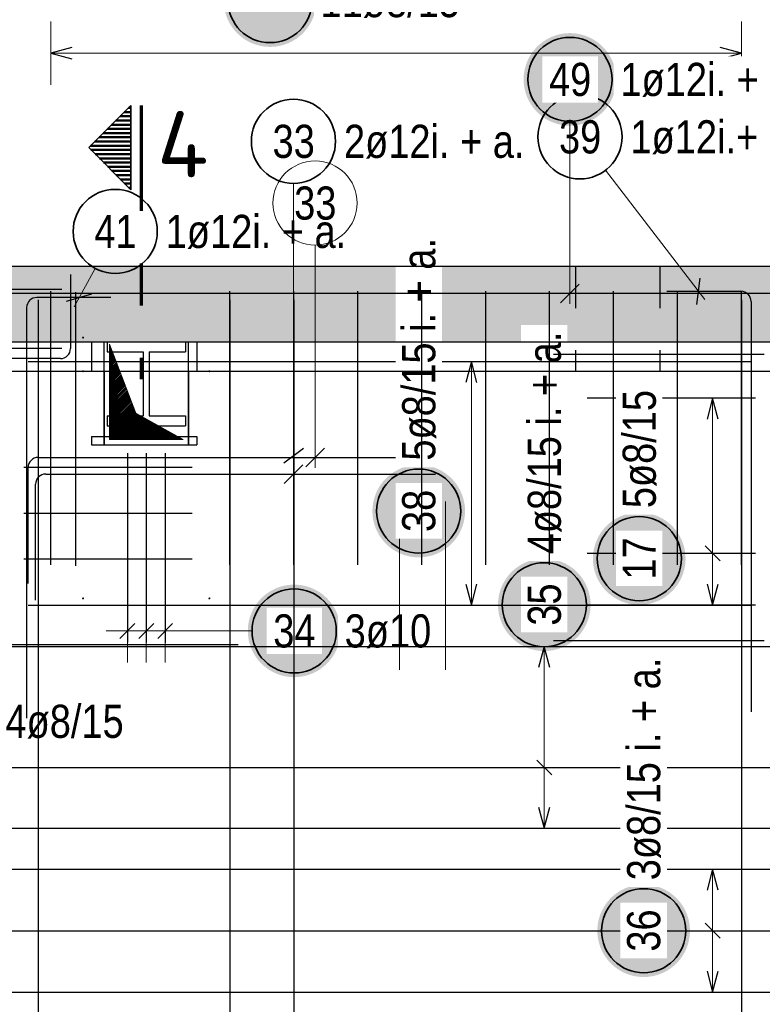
# Model space of a CAD drawing. Header units: millimetres. Extents: x -4.8 to 43.1, y -12 to 21.7.
# Tile 24 of 42: x 16.2 to 18, y 6.5 to 8.9. Entities that reach past the tile are written whole.
import ezdxf
from ezdxf.enums import TextEntityAlignment as Align

# ---------------------------------------------------------------- set-up
doc = ezdxf.new("R2010")
doc.units = ezdxf.units.MM
doc.linetypes.add('DASHDOTX2', pattern=[2, 1, -0.5, 0, -0.5])
doc.linetypes.add('HIDDEN', pattern=[0.375, 0.25, -0.125])
doc.layers.add('nplo Bewehrung', color=7, linetype='Continuous', lineweight=20)
doc.styles.add('Arial Narrow', font='ARIALN.TTF')
doc.styles.add('isocp', font='isocp', dxfattribs={"width": 1.1})

msp = doc.modelspace()

# ---------------------------------------------------------------- hatches: boundary and pattern name
at = {"lineweight": 25, "true_color": 0xffffff}
for points in [[(16.927274, 8.925), (16.927207, 8.928839), (16.927006, 8.932673), (16.926671, 8.936498), (16.926203, 8.940309), (16.925603, 8.944101), (16.92487, 8.94787), (16.924006, 8.951611), (16.923013, 8.95532), (16.92189, 8.958992), (16.92064, 8.962622), (16.919264, 8.966207), (16.917764, 8.969741), (16.916141, 8.973221), (16.914398, 8.976642), (16.912537, 8.98), (16.910559, 8.983291), (16.908468, 8.986511), (16.906266, 8.989656), (16.903955, 8.992723), (16.901539, 8.995707), (16.89902, 8.998604), (16.896401, 9.001412), (16.893686, 9.004127), (16.890878, 9.006746), (16.88798, 9.009265), (16.884997, 9.011681), (16.88193, 9.013992), (16.878785, 9.016194), (16.875565, 9.018285), (16.872274, 9.020263), (16.868916, 9.022124), (16.865495, 9.023867), (16.862015, 9.02549), (16.85848, 9.02699), (16.854896, 9.028366), (16.851266, 9.029616), (16.847594, 9.030739), (16.843885, 9.031733), (16.840144, 9.032596), (16.836375, 9.033329), (16.832583, 9.033929), (16.828772, 9.034397), (16.824947, 9.034732), (16.821113, 9.034933), (16.817274, 9.035), (16.813435, 9.034933), (16.809601, 9.034732), (16.805776, 9.034397), (16.801965, 9.033929), (16.798172, 9.033329), (16.794403, 9.032596), (16.790662, 9.031733), (16.786954, 9.030739), (16.783282, 9.029616), (16.779652, 9.028366), (16.776067, 9.02699), (16.772533, 9.02549), (16.769053, 9.023867), (16.765632, 9.022124), (16.762274, 9.020263), (16.758983, 9.018285), (16.755763, 9.016194), (16.752617, 9.013992), (16.749551, 9.011681), (16.746567, 9.009265), (16.743669, 9.006746), (16.740861, 9.004127), (16.738146, 9.001412), (16.735528, 8.998604), (16.733009, 8.995707), (16.730593, 8.992723), (16.728282, 8.989656), (16.72608, 8.986511), (16.723988, 8.983291), (16.722011, 8.98), (16.72015, 8.976642), (16.718406, 8.973221), (16.716784, 8.969741), (16.715284, 8.966207), (16.713908, 8.962622), (16.712658, 8.958992), (16.711535, 8.95532), (16.710541, 8.951611), (16.709678, 8.94787), (16.708945, 8.944101), (16.708344, 8.940309), (16.707876, 8.936498), (16.707542, 8.932673), (16.707341, 8.928839), (16.707274, 8.925), (16.707341, 8.921161), (16.707542, 8.917327), (16.707876, 8.913502), (16.708344, 8.909691), (16.708945, 8.905899), (16.709678, 8.90213), (16.710541, 8.898389), (16.711535, 8.89468), (16.712658, 8.891008), (16.713908, 8.887378), (16.715284, 8.883793), (16.716784, 8.880259), (16.718406, 8.876779), (16.72015, 8.873358), (16.722011, 8.87), (16.723988, 8.866709), (16.72608, 8.863489), (16.728282, 8.860344), (16.730593, 8.857277), (16.733009, 8.854293), (16.735528, 8.851396), (16.738146, 8.848588), (16.740861, 8.845873), (16.743669, 8.843254), (16.746567, 8.840735), (16.749551, 8.838319), (16.752617, 8.836008), (16.755763, 8.833806), (16.758983, 8.831715), (16.762274, 8.829737), (16.765632, 8.827876), (16.769053, 8.826133), (16.772533, 8.82451), (16.776067, 8.82301), (16.779652, 8.821634), (16.783282, 8.820384), (16.786954, 8.819261), (16.790662, 8.818267), (16.794403, 8.817404), (16.798172, 8.816671), (16.801965, 8.816071), (16.805776, 8.815603), (16.809601, 8.815268), (16.813435, 8.815067), (16.817274, 8.815), (16.821113, 8.815067), (16.824947, 8.815268), (16.828772, 8.815603), (16.832583, 8.816071), (16.836375, 8.816671), (16.840144, 8.817404), (16.843885, 8.818267), (16.847594, 8.819261), (16.851266, 8.820384), (16.854896, 8.821634), (16.85848, 8.82301), (16.862015, 8.82451), (16.865495, 8.826133), (16.868916, 8.827876), (16.872274, 8.829737), (16.875565, 8.831715), (16.878785, 8.833806), (16.88193, 8.836008), (16.884997, 8.838319), (16.88798, 8.840735), (16.890878, 8.843254), (16.893686, 8.845873), (16.896401, 8.848588), (16.89902, 8.851396), (16.901539, 8.854293), (16.903955, 8.857277), (16.906266, 8.860344), (16.908468, 8.863489), (16.910559, 8.866709), (16.912537, 8.87), (16.914398, 8.873358), (16.916141, 8.876779), (16.917764, 8.880259), (16.919264, 8.883793), (16.92064, 8.887378), (16.92189, 8.891008), (16.923013, 8.89468), (16.924006, 8.898389), (16.92487, 8.90213), (16.925603, 8.905899), (16.926203, 8.909691), (16.926671, 8.913502), (16.927006, 8.917327)], [(17.639617, 8.737659), (17.63955, 8.741498), (17.639349, 8.745332), (17.639014, 8.749157), (17.638546, 8.752968), (17.637945, 8.75676), (17.637213, 8.760529), (17.636349, 8.76427), (17.635355, 8.767979), (17.634233, 8.771651), (17.632983, 8.775281), (17.631607, 8.778866), (17.630107, 8.7824), (17.628484, 8.78588), (17.626741, 8.789301), (17.624879, 8.792659), (17.622902, 8.79595), (17.620811, 8.79917), (17.618608, 8.802315), (17.616298, 8.805382), (17.613882, 8.808366), (17.611363, 8.811263), (17.608744, 8.814071), (17.606029, 8.816786), (17.603221, 8.819405), (17.600323, 8.821924), (17.597339, 8.82434), (17.594273, 8.826651), (17.591128, 8.828853), (17.587908, 8.830944), (17.584617, 8.832922), (17.581258, 8.834783), (17.577837, 8.836526), (17.574358, 8.838149), (17.570823, 8.839649), (17.567239, 8.841025), (17.563608, 8.842275), (17.559937, 8.843398), (17.556228, 8.844391), (17.552487, 8.845255), (17.548718, 8.845988), (17.544926, 8.846588), (17.541115, 8.847056), (17.53729, 8.847391), (17.533456, 8.847592), (17.529617, 8.847659), (17.525778, 8.847592), (17.521943, 8.847391), (17.518118, 8.847056), (17.514308, 8.846588), (17.510515, 8.845988), (17.506746, 8.845255), (17.503005, 8.844391), (17.499297, 8.843398), (17.495625, 8.842275), (17.491994, 8.841025), (17.48841, 8.839649), (17.484876, 8.838149), (17.481396, 8.836526), (17.477975, 8.834783), (17.474617, 8.832922), (17.471326, 8.830944), (17.468105, 8.828853), (17.46496, 8.826651), (17.461894, 8.82434), (17.45891, 8.821924), (17.456012, 8.819405), (17.453204, 8.816786), (17.450489, 8.814071), (17.447871, 8.811263), (17.445352, 8.808366), (17.442935, 8.805382), (17.440625, 8.802315), (17.438422, 8.79917), (17.436331, 8.79595), (17.434354, 8.792659), (17.432492, 8.789301), (17.430749, 8.78588), (17.429127, 8.7824), (17.427626, 8.778866), (17.42625, 8.775281), (17.425, 8.771651), (17.423878, 8.767979), (17.422884, 8.76427), (17.42202, 8.760529), (17.421288, 8.75676), (17.420687, 8.752968), (17.420219, 8.749157), (17.419885, 8.745332), (17.419684, 8.741498), (17.419617, 8.737659), (17.419684, 8.73382), (17.419885, 8.729986), (17.420219, 8.726161), (17.420687, 8.72235), (17.421288, 8.718558), (17.42202, 8.714789), (17.422884, 8.711048), (17.423878, 8.707339), (17.425, 8.703667), (17.42625, 8.700037), (17.427626, 8.696452), (17.429127, 8.692918), (17.430749, 8.689438), (17.432492, 8.686017), (17.434354, 8.682659), (17.436331, 8.679368), (17.438422, 8.676148), (17.440625, 8.673003), (17.442935, 8.669936), (17.445352, 8.666952), (17.447871, 8.664055), (17.450489, 8.661247), (17.453204, 8.658532), (17.456012, 8.655913), (17.45891, 8.653394), (17.461894, 8.650978), (17.46496, 8.648667), (17.468105, 8.646465), (17.471326, 8.644374), (17.474617, 8.642396), (17.477975, 8.640535), (17.481396, 8.638792), (17.484876, 8.637169), (17.48841, 8.635669), (17.491994, 8.634293), (17.495625, 8.633043), (17.499297, 8.63192), (17.503005, 8.630926), (17.506746, 8.630063), (17.510515, 8.62933), (17.514308, 8.628729), (17.518118, 8.628262), (17.521943, 8.627927), (17.525778, 8.627726), (17.529617, 8.627659), (17.533456, 8.627726), (17.53729, 8.627927), (17.541115, 8.628262), (17.544926, 8.628729), (17.548718, 8.62933), (17.552487, 8.630063), (17.556228, 8.630926), (17.559937, 8.63192), (17.563608, 8.633043), (17.567239, 8.634293), (17.570823, 8.635669), (17.574358, 8.637169), (17.577837, 8.638792), (17.581258, 8.640535), (17.584617, 8.642396), (17.587908, 8.644374), (17.591128, 8.646465), (17.594273, 8.648667), (17.597339, 8.650978), (17.600323, 8.653394), (17.603221, 8.655913), (17.606029, 8.658532), (17.608744, 8.661247), (17.611363, 8.664055), (17.613882, 8.666952), (17.616298, 8.669936), (17.618608, 8.673003), (17.620811, 8.676148), (17.622902, 8.679368), (17.624879, 8.682659), (17.626741, 8.686017), (17.628484, 8.689438), (17.630107, 8.692918), (17.631607, 8.696452), (17.632983, 8.700037), (17.634233, 8.703667), (17.635355, 8.707339), (17.636349, 8.711048), (17.637213, 8.714789), (17.637945, 8.718558), (17.638546, 8.72235), (17.639014, 8.726161), (17.639349, 8.729986)], [(17.280474, 7.711385), (17.280407, 7.715224), (17.280206, 7.719058), (17.279871, 7.722883), (17.279403, 7.726694), (17.278803, 7.730486), (17.27807, 7.734255), (17.277206, 7.737997), (17.276212, 7.741705), (17.27509, 7.745377), (17.27384, 7.749007), (17.272464, 7.752592), (17.270964, 7.756126), (17.269341, 7.759606), (17.267598, 7.763027), (17.265736, 7.766385), (17.263759, 7.769676), (17.261668, 7.772896), (17.259466, 7.776042), (17.257155, 7.779108), (17.254739, 7.782092), (17.25222, 7.78499), (17.249601, 7.787798), (17.246886, 7.790513), (17.244078, 7.793131), (17.24118, 7.79565), (17.238196, 7.798066), (17.23513, 7.800377), (17.231985, 7.802579), (17.228765, 7.80467), (17.225474, 7.806648), (17.222116, 7.808509), (17.218695, 7.810253), (17.215215, 7.811875), (17.21168, 7.813375), (17.208096, 7.814751), (17.204466, 7.816001), (17.200794, 7.817124), (17.197085, 7.818118), (17.193344, 7.818981), (17.189575, 7.819714), (17.185783, 7.820315), (17.181972, 7.820783), (17.178147, 7.821117), (17.174313, 7.821318), (17.170474, 7.821385), (17.166635, 7.821318), (17.1628, 7.821117), (17.158976, 7.820783), (17.155165, 7.820315), (17.151372, 7.819714), (17.147603, 7.818981), (17.143862, 7.818118), (17.140154, 7.817124), (17.136482, 7.816001), (17.132851, 7.814751), (17.129267, 7.813375), (17.125733, 7.811875), (17.122253, 7.810253), (17.118832, 7.808509), (17.115474, 7.806648), (17.112183, 7.80467), (17.108962, 7.802579), (17.105817, 7.800377), (17.102751, 7.798066), (17.099767, 7.79565), (17.096869, 7.793131), (17.094061, 7.790513), (17.091346, 7.787798), (17.088728, 7.78499), (17.086209, 7.782092), (17.083793, 7.779108), (17.081482, 7.776042), (17.07928, 7.772896), (17.077188, 7.769676), (17.075211, 7.766385), (17.073349, 7.763027), (17.071606, 7.759606), (17.069984, 7.756126), (17.068483, 7.752592), (17.067108, 7.749007), (17.065857, 7.745377), (17.064735, 7.741705), (17.063741, 7.737997), (17.062877, 7.734255), (17.062145, 7.730486), (17.061544, 7.726694), (17.061076, 7.722883), (17.060742, 7.719058), (17.060541, 7.715224), (17.060474, 7.711385), (17.060541, 7.707546), (17.060742, 7.703712), (17.061076, 7.699887), (17.061544, 7.696076), (17.062145, 7.692284), (17.062877, 7.688515), (17.063741, 7.684774), (17.064735, 7.681065), (17.065857, 7.677393), (17.067108, 7.673763), (17.068483, 7.670178), (17.069984, 7.666644), (17.071606, 7.663164), (17.073349, 7.659743), (17.075211, 7.656385), (17.077188, 7.653094), (17.07928, 7.649874), (17.081482, 7.646729), (17.083793, 7.643662), (17.086209, 7.640679), (17.088728, 7.637781), (17.091346, 7.634973), (17.094061, 7.632258), (17.096869, 7.629639), (17.099767, 7.62712), (17.102751, 7.624704), (17.105817, 7.622393), (17.108962, 7.620191), (17.112183, 7.6181), (17.115474, 7.616122), (17.118832, 7.614261), (17.122253, 7.612518), (17.125733, 7.610895), (17.129267, 7.609395), (17.132851, 7.608019), (17.136482, 7.606769), (17.140154, 7.605646), (17.143862, 7.604653), (17.147603, 7.603789), (17.151372, 7.603056), (17.155165, 7.602456), (17.158976, 7.601988), (17.1628, 7.601653), (17.166635, 7.601452), (17.170474, 7.601385), (17.174313, 7.601452), (17.178147, 7.601653), (17.181972, 7.601988), (17.185783, 7.602456), (17.189575, 7.603056), (17.193344, 7.603789), (17.197085, 7.604653), (17.200794, 7.605646), (17.204466, 7.606769), (17.208096, 7.608019), (17.21168, 7.609395), (17.215215, 7.610895), (17.218695, 7.612518), (17.222116, 7.614261), (17.225474, 7.616122), (17.228765, 7.6181), (17.231985, 7.620191), (17.23513, 7.622393), (17.238196, 7.624704), (17.24118, 7.62712), (17.244078, 7.629639), (17.246886, 7.632258), (17.249601, 7.634973), (17.25222, 7.637781), (17.254739, 7.640679), (17.257155, 7.643662), (17.259466, 7.646729), (17.261668, 7.649874), (17.263759, 7.653094), (17.265736, 7.656385), (17.267598, 7.659743), (17.269341, 7.663164), (17.270964, 7.666644), (17.272464, 7.670178), (17.27384, 7.673763), (17.27509, 7.677393), (17.276212, 7.681065), (17.277206, 7.684774), (17.27807, 7.688515), (17.278803, 7.692284), (17.279403, 7.696076), (17.279871, 7.699887), (17.280206, 7.703712)], [(17.804303, 7.598412), (17.804236, 7.602251), (17.804035, 7.606085), (17.8037, 7.60991), (17.803232, 7.613721), (17.802631, 7.617513), (17.801899, 7.621282), (17.801035, 7.625023), (17.800041, 7.628732), (17.798919, 7.632404), (17.797669, 7.636034), (17.796293, 7.639619), (17.794793, 7.643153), (17.79317, 7.646633), (17.791427, 7.650054), (17.789565, 7.653412), (17.787588, 7.656703), (17.785497, 7.659923), (17.783294, 7.663068), (17.780984, 7.666135), (17.778567, 7.669119), (17.776049, 7.672016), (17.77343, 7.674824), (17.770715, 7.677539), (17.767907, 7.680158), (17.765009, 7.682677), (17.762025, 7.685093), (17.758959, 7.687404), (17.755814, 7.689606), (17.752594, 7.691697), (17.749303, 7.693675), (17.745944, 7.695536), (17.742523, 7.697279), (17.739044, 7.698902), (17.735509, 7.700402), (17.731925, 7.701778), (17.728294, 7.703028), (17.724623, 7.704151), (17.720914, 7.705145), (17.717173, 7.706008), (17.713404, 7.706741), (17.709612, 7.707342), (17.705801, 7.707809), (17.701976, 7.708144), (17.698142, 7.708345), (17.694303, 7.708412), (17.690464, 7.708345), (17.686629, 7.708144), (17.682804, 7.707809), (17.678994, 7.707342), (17.675201, 7.706741), (17.671432, 7.706008), (17.667691, 7.705145), (17.663982, 7.704151), (17.660311, 7.703028), (17.65668, 7.701778), (17.653096, 7.700402), (17.649562, 7.698902), (17.646082, 7.697279), (17.642661, 7.695536), (17.639303, 7.693675), (17.636011, 7.691697), (17.632791, 7.689606), (17.629646, 7.687404), (17.62658, 7.685093), (17.623596, 7.682677), (17.620698, 7.680158), (17.61789, 7.677539), (17.615175, 7.674824), (17.612557, 7.672016), (17.610038, 7.669119), (17.607621, 7.666135), (17.605311, 7.663068), (17.603108, 7.659923), (17.601017, 7.656703), (17.59904, 7.653412), (17.597178, 7.650054), (17.595435, 7.646633), (17.593813, 7.643153), (17.592312, 7.639619), (17.590936, 7.636034), (17.589686, 7.632404), (17.588564, 7.628732), (17.58757, 7.625023), (17.586706, 7.621282), (17.585974, 7.617513), (17.585373, 7.613721), (17.584905, 7.60991), (17.584571, 7.606085), (17.58437, 7.602251), (17.584303, 7.598412), (17.58437, 7.594573), (17.584571, 7.590739), (17.584905, 7.586914), (17.585373, 7.583103), (17.585974, 7.579311), (17.586706, 7.575542), (17.58757, 7.571801), (17.588564, 7.568092), (17.589686, 7.56442), (17.590936, 7.56079), (17.592312, 7.557205), (17.593813, 7.553671), (17.595435, 7.550191), (17.597178, 7.54677), (17.59904, 7.543412), (17.601017, 7.540121), (17.603108, 7.536901), (17.605311, 7.533756), (17.607621, 7.530689), (17.610038, 7.527705), (17.612557, 7.524808), (17.615175, 7.522), (17.61789, 7.519285), (17.620698, 7.516666), (17.623596, 7.514147), (17.62658, 7.511731), (17.629646, 7.50942), (17.632791, 7.507218), (17.636011, 7.505127), (17.639303, 7.503149), (17.642661, 7.501288), (17.646082, 7.499545), (17.649562, 7.497922), (17.653096, 7.496422), (17.65668, 7.495046), (17.660311, 7.493796), (17.663982, 7.492673), (17.667691, 7.49168), (17.671432, 7.490816), (17.675201, 7.490083), (17.678994, 7.489483), (17.682804, 7.489015), (17.686629, 7.48868), (17.690464, 7.488479), (17.694303, 7.488412), (17.698142, 7.488479), (17.701976, 7.48868), (17.705801, 7.489015), (17.709612, 7.489483), (17.713404, 7.490083), (17.717173, 7.490816), (17.720914, 7.49168), (17.724623, 7.492673), (17.728294, 7.493796), (17.731925, 7.495046), (17.735509, 7.496422), (17.739044, 7.497922), (17.742523, 7.499545), (17.745944, 7.501288), (17.749303, 7.503149), (17.752594, 7.505127), (17.755814, 7.507218), (17.758959, 7.50942), (17.762025, 7.511731), (17.765009, 7.514147), (17.767907, 7.516666), (17.770715, 7.519285), (17.77343, 7.522), (17.776049, 7.524808), (17.778567, 7.527705), (17.780984, 7.530689), (17.783294, 7.533756), (17.785497, 7.536901), (17.787588, 7.540121), (17.789565, 7.543412), (17.791427, 7.54677), (17.79317, 7.550191), (17.794793, 7.553671), (17.796293, 7.557205), (17.797669, 7.56079), (17.798919, 7.56442), (17.800041, 7.568092), (17.801035, 7.571801), (17.801899, 7.575542), (17.802631, 7.579311), (17.803232, 7.583103), (17.8037, 7.586914), (17.804035, 7.590739)], [(17.578704, 7.488712), (17.578637, 7.492551), (17.578436, 7.496386), (17.578102, 7.50021), (17.577634, 7.504021), (17.577033, 7.507814), (17.5763, 7.511583), (17.575437, 7.515324), (17.574443, 7.519032), (17.57332, 7.522704), (17.57207, 7.526335), (17.570694, 7.529919), (17.569194, 7.533453), (17.567572, 7.536933), (17.565828, 7.540354), (17.563967, 7.543712), (17.561989, 7.547003), (17.559898, 7.550224), (17.557696, 7.553369), (17.555385, 7.556435), (17.552969, 7.559419), (17.55045, 7.562317), (17.547832, 7.565125), (17.545117, 7.56784), (17.542309, 7.570458), (17.539411, 7.572977), (17.536427, 7.575394), (17.533361, 7.577704), (17.530215, 7.579906), (17.526995, 7.581998), (17.523704, 7.583975), (17.520346, 7.585837), (17.516925, 7.58758), (17.513445, 7.589202), (17.509911, 7.590703), (17.506326, 7.592079), (17.502696, 7.593329), (17.499024, 7.594451), (17.495316, 7.595445), (17.491574, 7.596309), (17.487805, 7.597041), (17.484013, 7.597642), (17.480202, 7.59811), (17.476377, 7.598444), (17.472543, 7.598645), (17.468704, 7.598712), (17.464865, 7.598645), (17.461031, 7.598444), (17.457206, 7.59811), (17.453395, 7.597642), (17.449603, 7.597041), (17.445834, 7.596309), (17.442093, 7.595445), (17.438384, 7.594451), (17.434712, 7.593329), (17.431082, 7.592079), (17.427497, 7.590703), (17.423963, 7.589202), (17.420483, 7.58758), (17.417062, 7.585837), (17.413704, 7.583975), (17.410413, 7.581998), (17.407193, 7.579906), (17.404048, 7.577704), (17.400981, 7.575394), (17.397998, 7.572977), (17.3951, 7.570458), (17.392292, 7.56784), (17.389577, 7.565125), (17.386958, 7.562317), (17.384439, 7.559419), (17.382023, 7.556435), (17.379712, 7.553369), (17.37751, 7.550224), (17.375419, 7.547003), (17.373441, 7.543712), (17.37158, 7.540354), (17.369837, 7.536933), (17.368214, 7.533453), (17.366714, 7.529919), (17.365338, 7.526335), (17.364088, 7.522704), (17.362965, 7.519032), (17.361972, 7.515324), (17.361108, 7.511583), (17.360375, 7.507814), (17.359775, 7.504021), (17.359307, 7.50021), (17.358972, 7.496386), (17.358771, 7.492551), (17.358704, 7.488712), (17.358771, 7.484873), (17.358972, 7.481039), (17.359307, 7.477214), (17.359775, 7.473403), (17.360375, 7.469611), (17.361108, 7.465842), (17.361972, 7.462101), (17.362965, 7.458392), (17.364088, 7.45472), (17.365338, 7.45109), (17.366714, 7.447506), (17.368214, 7.443971), (17.369837, 7.440492), (17.37158, 7.43707), (17.373441, 7.433712), (17.375419, 7.430421), (17.37751, 7.427201), (17.379712, 7.424056), (17.382023, 7.42099), (17.384439, 7.418006), (17.386958, 7.415108), (17.389577, 7.4123), (17.392292, 7.409585), (17.3951, 7.406966), (17.397998, 7.404447), (17.400981, 7.402031), (17.404048, 7.39972), (17.407193, 7.397518), (17.410413, 7.395427), (17.413704, 7.39345), (17.417062, 7.391588), (17.420483, 7.389845), (17.423963, 7.388222), (17.427497, 7.386722), (17.431082, 7.385346), (17.434712, 7.384096), (17.438384, 7.382974), (17.442093, 7.38198), (17.445834, 7.381116), (17.449603, 7.380383), (17.453395, 7.379783), (17.457206, 7.379315), (17.461031, 7.37898), (17.464865, 7.378779), (17.468704, 7.378712), (17.472543, 7.378779), (17.476377, 7.37898), (17.480202, 7.379315), (17.484013, 7.379783), (17.487805, 7.380383), (17.491574, 7.381116), (17.495316, 7.38198), (17.499024, 7.382974), (17.502696, 7.384096), (17.506326, 7.385346), (17.509911, 7.386722), (17.513445, 7.388222), (17.516925, 7.389845), (17.520346, 7.391588), (17.523704, 7.39345), (17.526995, 7.395427), (17.530215, 7.397518), (17.533361, 7.39972), (17.536427, 7.402031), (17.539411, 7.404447), (17.542309, 7.406966), (17.545117, 7.409585), (17.547832, 7.4123), (17.55045, 7.415108), (17.552969, 7.418006), (17.555385, 7.42099), (17.557696, 7.424056), (17.559898, 7.427201), (17.561989, 7.430421), (17.563967, 7.433712), (17.565828, 7.43707), (17.567572, 7.440492), (17.569194, 7.443971), (17.570694, 7.447506), (17.57207, 7.45109), (17.57332, 7.45472), (17.574443, 7.458392), (17.575437, 7.462101), (17.5763, 7.465842), (17.577033, 7.469611), (17.577634, 7.473403), (17.578102, 7.477214), (17.578436, 7.481039)], [(16.984511, 7.426581), (16.984444, 7.43042), (16.984243, 7.434254), (16.983909, 7.438079), (16.983441, 7.44189), (16.98284, 7.445682), (16.982107, 7.449451), (16.981244, 7.453192), (16.98025, 7.456901), (16.979127, 7.460572), (16.977877, 7.464203), (16.976501, 7.467787), (16.975001, 7.471322), (16.973379, 7.474801), (16.971635, 7.478222), (16.969774, 7.481581), (16.967796, 7.484872), (16.965705, 7.488092), (16.963503, 7.491237), (16.961192, 7.494303), (16.958776, 7.497287), (16.956257, 7.500185), (16.953639, 7.502993), (16.950924, 7.505708), (16.948116, 7.508327), (16.945218, 7.510846), (16.942234, 7.513262), (16.939168, 7.515572), (16.936022, 7.517775), (16.932802, 7.519866), (16.929511, 7.521843), (16.926153, 7.523705), (16.922732, 7.525448), (16.919252, 7.527071), (16.915718, 7.528571), (16.912133, 7.529947), (16.908503, 7.531197), (16.904831, 7.532319), (16.901123, 7.533313), (16.897381, 7.534177), (16.893612, 7.534909), (16.88982, 7.53551), (16.886009, 7.535978), (16.882184, 7.536313), (16.87835, 7.536514), (16.874511, 7.536581), (16.870672, 7.536514), (16.866838, 7.536313), (16.863013, 7.535978), (16.859202, 7.53551), (16.85541, 7.534909), (16.851641, 7.534177), (16.8479, 7.533313), (16.844191, 7.532319), (16.840519, 7.531197), (16.836889, 7.529947), (16.833304, 7.528571), (16.82977, 7.527071), (16.82629, 7.525448), (16.822869, 7.523705), (16.819511, 7.521843), (16.81622, 7.519866), (16.813, 7.517775), (16.809855, 7.515572), (16.806788, 7.513262), (16.803805, 7.510846), (16.800907, 7.508327), (16.798099, 7.505708), (16.795384, 7.502993), (16.792765, 7.500185), (16.790246, 7.497287), (16.78783, 7.494303), (16.785519, 7.491237), (16.783317, 7.488092), (16.781226, 7.484872), (16.779248, 7.481581), (16.777387, 7.478222), (16.775644, 7.474801), (16.774021, 7.471322), (16.772521, 7.467787), (16.771145, 7.464203), (16.769895, 7.460572), (16.768772, 7.456901), (16.767779, 7.453192), (16.766915, 7.449451), (16.766182, 7.445682), (16.765582, 7.44189), (16.765114, 7.438079), (16.764779, 7.434254), (16.764578, 7.43042), (16.764511, 7.426581), (16.764578, 7.422742), (16.764779, 7.418907), (16.765114, 7.415082), (16.765582, 7.411272), (16.766182, 7.407479), (16.766915, 7.40371), (16.767779, 7.399969), (16.768772, 7.396261), (16.769895, 7.392589), (16.771145, 7.388958), (16.772521, 7.385374), (16.774021, 7.38184), (16.775644, 7.37836), (16.777387, 7.374939), (16.779248, 7.371581), (16.781226, 7.36829), (16.783317, 7.365069), (16.785519, 7.361924), (16.78783, 7.358858), (16.790246, 7.355874), (16.792765, 7.352976), (16.795384, 7.350168), (16.798099, 7.347453), (16.800907, 7.344835), (16.803805, 7.342316), (16.806788, 7.339899), (16.809855, 7.337589), (16.813, 7.335386), (16.81622, 7.333295), (16.819511, 7.331318), (16.822869, 7.329456), (16.82629, 7.327713), (16.82977, 7.326091), (16.833304, 7.32459), (16.836889, 7.323214), (16.840519, 7.321964), (16.844191, 7.320842), (16.8479, 7.319848), (16.851641, 7.318984), (16.85541, 7.318252), (16.859202, 7.317651), (16.863013, 7.317183), (16.866838, 7.316849), (16.870672, 7.316648), (16.874511, 7.316581), (16.87835, 7.316648), (16.882184, 7.316849), (16.886009, 7.317183), (16.88982, 7.317651), (16.893612, 7.318252), (16.897381, 7.318984), (16.901123, 7.319848), (16.904831, 7.320842), (16.908503, 7.321964), (16.912133, 7.323214), (16.915718, 7.32459), (16.919252, 7.326091), (16.922732, 7.327713), (16.926153, 7.329456), (16.929511, 7.331318), (16.932802, 7.333295), (16.936022, 7.335386), (16.939168, 7.337589), (16.942234, 7.339899), (16.945218, 7.342316), (16.948116, 7.344835), (16.950924, 7.347453), (16.953639, 7.350168), (16.956257, 7.352976), (16.958776, 7.355874), (16.961192, 7.358858), (16.963503, 7.361924), (16.965705, 7.365069), (16.967796, 7.36829), (16.969774, 7.371581), (16.971635, 7.374939), (16.973379, 7.37836), (16.975001, 7.38184), (16.976501, 7.385374), (16.977877, 7.388958), (16.979127, 7.392589), (16.98025, 7.396261), (16.981244, 7.399969), (16.982107, 7.40371), (16.98284, 7.407479), (16.983441, 7.411272), (16.983909, 7.415082), (16.984243, 7.418907)], [(17.814734, 6.713819), (17.814667, 6.717658), (17.814466, 6.721492), (17.814131, 6.725317), (17.813664, 6.729128), (17.813063, 6.73292), (17.81233, 6.736689), (17.811467, 6.74043), (17.810473, 6.744139), (17.80935, 6.74781), (17.8081, 6.751441), (17.806724, 6.755025), (17.805224, 6.75856), (17.803601, 6.762039), (17.801858, 6.76546), (17.799997, 6.768819), (17.798019, 6.77211), (17.795928, 6.77533), (17.793726, 6.778475), (17.791415, 6.781541), (17.788999, 6.784525), (17.78648, 6.787423), (17.783861, 6.790231), (17.781146, 6.792946), (17.778338, 6.795565), (17.775441, 6.798083), (17.772457, 6.8005), (17.76939, 6.80281), (17.766245, 6.805013), (17.763025, 6.807104), (17.759734, 6.809081), (17.756376, 6.810943), (17.752955, 6.812686), (17.749475, 6.814309), (17.745941, 6.815809), (17.742356, 6.817185), (17.738726, 6.818435), (17.735054, 6.819557), (17.731345, 6.820551), (17.727604, 6.821415), (17.723835, 6.822147), (17.720043, 6.822748), (17.716232, 6.823216), (17.712407, 6.823551), (17.708573, 6.823752), (17.704734, 6.823819), (17.700895, 6.823752), (17.697061, 6.823551), (17.693236, 6.823216), (17.689425, 6.822748), (17.685633, 6.822147), (17.681864, 6.821415), (17.678123, 6.820551), (17.674414, 6.819557), (17.670742, 6.818435), (17.667112, 6.817185), (17.663527, 6.815809), (17.659993, 6.814309), (17.656513, 6.812686), (17.653092, 6.810943), (17.649734, 6.809081), (17.646443, 6.807104), (17.643223, 6.805013), (17.640078, 6.80281), (17.637011, 6.8005), (17.634027, 6.798083), (17.63113, 6.795565), (17.628322, 6.792946), (17.625607, 6.790231), (17.622988, 6.787423), (17.620469, 6.784525), (17.618053, 6.781541), (17.615742, 6.778475), (17.61354, 6.77533), (17.611449, 6.77211), (17.609471, 6.768819), (17.60761, 6.76546), (17.605867, 6.762039), (17.604244, 6.75856), (17.602744, 6.755025), (17.601368, 6.751441), (17.600118, 6.74781), (17.598995, 6.744139), (17.598002, 6.74043), (17.597138, 6.736689), (17.596405, 6.73292), (17.595805, 6.729128), (17.595337, 6.725317), (17.595002, 6.721492), (17.594801, 6.717658), (17.594734, 6.713819), (17.594801, 6.70998), (17.595002, 6.706145), (17.595337, 6.70232), (17.595805, 6.69851), (17.596405, 6.694717), (17.597138, 6.690948), (17.598002, 6.687207), (17.598995, 6.683498), (17.600118, 6.679827), (17.601368, 6.676196), (17.602744, 6.672612), (17.604244, 6.669078), (17.605867, 6.665598), (17.60761, 6.662177), (17.609471, 6.658819), (17.611449, 6.655527), (17.61354, 6.652307), (17.615742, 6.649162), (17.618053, 6.646096), (17.620469, 6.643112), (17.622988, 6.640214), (17.625607, 6.637406), (17.628322, 6.634691), (17.63113, 6.632073), (17.634027, 6.629554), (17.637011, 6.627137), (17.640078, 6.624827), (17.643223, 6.622624), (17.646443, 6.620533), (17.649734, 6.618556), (17.653092, 6.616694), (17.656513, 6.614951), (17.659993, 6.613329), (17.663527, 6.611828), (17.667112, 6.610452), (17.670742, 6.609202), (17.674414, 6.60808), (17.678123, 6.607086), (17.681864, 6.606222), (17.685633, 6.60549), (17.689425, 6.604889), (17.693236, 6.604421), (17.697061, 6.604087), (17.700895, 6.603886), (17.704734, 6.603819), (17.708573, 6.603886), (17.712407, 6.604087), (17.716232, 6.604421), (17.720043, 6.604889), (17.723835, 6.60549), (17.727604, 6.606222), (17.731345, 6.607086), (17.735054, 6.60808), (17.738726, 6.609202), (17.742356, 6.610452), (17.745941, 6.611828), (17.749475, 6.613329), (17.752955, 6.614951), (17.756376, 6.616694), (17.759734, 6.618556), (17.763025, 6.620533), (17.766245, 6.622624), (17.76939, 6.624827), (17.772457, 6.627137), (17.775441, 6.629554), (17.778338, 6.632073), (17.781146, 6.634691), (17.783861, 6.637406), (17.78648, 6.640214), (17.788999, 6.643112), (17.791415, 6.646096), (17.793726, 6.649162), (17.795928, 6.652307), (17.798019, 6.655527), (17.799997, 6.658819), (17.801858, 6.662177), (17.803601, 6.665598), (17.805224, 6.669078), (17.806724, 6.672612), (17.8081, 6.676196), (17.80935, 6.679827), (17.810473, 6.683498), (17.811467, 6.687207), (17.81233, 6.690948), (17.813063, 6.694717), (17.813664, 6.69851), (17.814131, 6.70232), (17.814466, 6.706145)]]:
    msp.add_hatch(color=7, dxfattribs=at).paths.add_polyline_path(points)
at = {"lineweight": 50}
h = msp.add_hatch(dxfattribs=at)
h.set_pattern_fill('Mau', color=4, scale=0.01, angle=-180, style=0, pattern_type=2)
h.set_pattern_definition([(-180, (0, 0), (1e-18, -0.01), [])])
h.paths.add_polyline_path([(16.4864, 8.675398), (16.3864, 8.575398), (16.4864, 8.475398)])
at = {"lineweight": 13, "true_color": 0xd7ffd7}
msp.add_hatch(color=254, dxfattribs=at).paths.add_polyline_path([(11.125593, 8.113922), (21.4623, 8.113922), (21.4623, 8.293922), (10.873229, 8.293922), (10.873229, 8.043922), (11.125593, 8.043922)])
at = {"lineweight": 13}
h = msp.add_hatch(dxfattribs=at)
h.set_pattern_fill('Mau', color=6, scale=0.01, angle=45, style=0, pattern_type=2)
h.set_pattern_definition([(45, (0, 0), (-0.00183847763, 0.00183847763), [])])
h.paths.add_polyline_path([(16.610753, 7.881422), (16.498253, 7.943922), (16.435753, 8.108043), (16.435753, 7.881422)])

# ---------------------------------------------------------------- linework, layer by layer
at = {"color": 5, "linetype": 'Continuous', "lineweight": 18}
for p, q in [((16.296585, 8.875), (16.296585, 8.725)), ((17.936838, 8.725), (17.936838, 8.875)), ((16.296585, 8.8), (17.936838, 8.8)), ((17.614261, 8.521758), (17.85022, 8.214085)), ((16.872858, 8.490498), (16.872858, 7.774509)), ((16.401727, 8.288433), (16.352148, 8.197215)), ((17.370474, 8.067422), (17.220474, 8.067422)), ((17.295474, 8.067422), (17.295474, 7.487923)), ((17.943704, 7.979922), (17.793704, 7.979922)), ((17.868704, 7.487922), (17.868704, 7.979922)), ((17.793704, 7.610922), (17.943704, 7.610922)), ((16.478253, 7.351581), (16.478253, 7.501581)), ((16.523253, 7.351581), (16.523253, 7.501581)), ((16.568253, 7.351581), (16.568253, 7.501581)), ((17.220474, 7.487923), (17.370474, 7.487923)), ((17.793704, 7.487922), (17.943704, 7.487922)), ((16.618253, 7.426581), (16.428253, 7.426581)), ((16.774511, 7.426581), (16.618253, 7.426581)), ((17.543704, 7.389922), (17.393704, 7.389922)), ((17.468704, 7.389922), (17.468704, 6.957923)), ((17.468704, 7.388712), (17.468704, 7.389922)), ((17.543704, 7.101923), (17.393704, 7.101923)), ((17.393704, 6.957923), (17.543704, 6.957923)), ((17.943704, 6.859922), (17.793704, 6.859922)), ((17.868704, 6.859922), (17.868704, 6.567929)), ((17.943704, 6.713925), (17.793704, 6.713925)), ((17.793704, 6.567929), (17.943704, 6.567929))]:
    msp.add_line(p, q, dxfattribs=at)
at = {"color": 3, "linetype": 'Continuous', "lineweight": 25}
for p, q in [((16.346585, 8.813397), (16.296585, 8.8)), ((17.936838, 8.8), (17.886838, 8.813397)), ((16.296585, 8.8), (16.346585, 8.786603)), ((17.886838, 8.786603), (17.936838, 8.8)), ((16.343231, 8.273922), (16.343248, 8.097925)), ((17.830919, 8.202941), (17.839093, 8.264904)), ((10.923029, 8.238922), (16.323029, 8.238922)), ((16.439086, 8.21918), (16.263086, 8.21918)), ((16.296585, 7.583922), (16.296585, 8.233922)), ((16.323029, 8.238922), (16.323029, 8.238922)), ((16.334119, 8.210318), (16.394053, 8.228042)), ((16.355706, 7.581687), (16.355706, 8.231687)), ((16.722109, 7.583922), (16.722109, 8.233922)), ((16.87395, 7.583922), (16.87395, 8.233922)), ((17.025791, 7.583922), (17.025791, 8.233922)), ((17.329474, 7.583922), (17.329474, 8.233922)), ((17.633156, 7.583922), (17.633156, 8.233922)), ((17.760006, 8.233922), (17.936006, 8.233922)), ((17.784997, 7.583922), (17.784997, 8.233922)), ((17.936838, 7.583922), (17.936838, 8.233922)), ((16.72211, 8.213928), (16.72211, 5.113928)), ((17.936839, 8.213928), (17.936839, 5.113928)), ((17.960006, 8.209922), (17.960006, 7.233922)), ((10.923029, 8.098922), (16.323029, 8.098922)), ((16.323029, 8.098922), (16.323029, 8.098922)), ((16.430253, 8.113922), (16.430253, 8.089922)), ((16.616253, 8.113922), (16.616253, 8.089922)), ((16.430253, 8.089922), (16.516003, 8.089922)), ((16.516003, 8.089922), (16.516003, 7.937922)), ((16.530503, 8.089922), (16.616253, 8.089922)), ((16.530503, 8.089922), (16.530503, 7.937922)), ((16.319248, 8.073922), (14.84325, 8.073922)), ((17.295474, 8.067422), (17.282076, 8.017422)), ((17.308871, 8.017422), (17.295474, 8.067422)), ((11.125593, 8.043922), (16.516003, 8.043922)), ((16.423253, 7.868922), (16.423253, 8.043922)), ((16.423253, 8.043922), (16.423253, 7.868922)), ((16.623253, 7.868922), (16.623253, 8.043922)), ((16.623253, 8.043922), (16.623253, 7.868922)), ((17.970839, 7.979922), (17.570839, 7.979922)), ((17.868704, 7.979922), (17.855307, 7.929922)), ((17.882102, 7.929922), (17.868704, 7.979922)), ((16.430253, 7.937922), (16.516003, 7.937922)), ((16.430253, 7.937922), (16.430253, 7.913922)), ((16.530503, 7.937922), (16.616253, 7.937922)), ((16.616253, 7.937922), (16.616253, 7.913922)), ((16.430253, 7.913922), (16.616253, 7.913922)), ((16.498245, 7.913922), (16.498245, 7.888922)), ((16.538245, 7.913922), (16.538245, 7.888922)), ((16.423253, 7.888922), (16.498245, 7.888922)), ((16.538245, 7.888922), (16.623253, 7.888922)), ((16.423253, 7.868922), (16.623253, 7.868922)), ((16.423253, 7.868922), (16.623253, 7.868922)), ((16.478253, 7.848922), (16.478253, 7.398922)), ((16.523253, 7.848922), (16.523253, 7.398922)), ((16.568253, 7.848922), (16.568253, 7.398922)), ((16.850128, 7.826423), (16.896503, 7.860775)), ((16.266585, 7.838922), (17.192585, 7.838922)), ((16.850761, 7.777412), (16.894955, 7.821606)), ((16.632585, 7.814922), (16.232585, 7.814922)), ((16.242585, 7.538922), (16.242585, 7.814922)), ((16.284272, 7.799509), (17.210272, 7.799509)), ((16.260272, 7.499509), (16.260272, 7.775509)), ((16.632585, 7.705922), (16.232585, 7.705922)), ((17.970839, 7.610922), (17.570839, 7.610922)), ((17.851027, 7.6286), (17.886382, 7.593245)), ((16.632585, 7.596922), (16.232585, 7.596922)), ((17.282076, 7.537923), (17.295474, 7.487923)), ((17.295474, 7.487923), (17.308871, 7.537923)), ((17.855307, 7.537922), (17.868704, 7.487922)), ((17.868704, 7.487922), (17.882102, 7.537922)), ((17.970839, 7.487922), (17.570839, 7.487922)), ((16.460575, 7.408903), (16.495931, 7.444258)), ((16.505575, 7.408903), (16.540931, 7.444258)), ((16.550575, 7.408903), (16.585931, 7.444258)), ((17.490839, 7.403922), (17.990839, 7.403922)), ((15.241617, 7.394415), (16.241617, 7.394415)), ((16.241617, 7.394415), (16.741617, 7.394415)), ((17.468704, 7.389922), (17.455307, 7.339922)), ((17.482102, 7.339922), (17.468704, 7.389922)), ((17.486382, 7.084245), (17.451027, 7.1196)), ((11.133229, 7.101923), (20.106973, 7.101923)), ((17.455307, 7.007923), (17.468704, 6.957923)), ((17.468704, 6.957923), (17.482102, 7.007923)), ((11.133229, 6.957923), (20.106973, 6.957923)), ((11.893229, 6.859922), (20.120118, 6.859922)), ((17.868704, 6.859922), (17.855307, 6.809922)), ((17.882102, 6.809922), (17.868704, 6.859922)), ((17.886382, 6.696248), (17.851027, 6.731603)), ((11.893229, 6.713925), (20.120118, 6.713925)), ((17.855307, 6.617929), (17.868704, 6.567929)), ((17.868704, 6.567929), (17.882102, 6.617929)), ((11.893229, 6.567929), (20.120118, 6.567929))]:
    msp.add_line(p, q, dxfattribs=at)
at = {"color": 2, "linetype": 'Continuous', "lineweight": 35}
for p, q in [((16.3864, 8.575398), (16.4864, 8.675398)), ((16.4864, 8.475398), (16.4864, 8.675398)), ((16.4864, 8.475398), (16.3864, 8.575398))]:
    msp.add_line(p, q, dxfattribs=at)
at = {"color": 1, "linetype": 'DASHDOTX2', "lineweight": 70, "ltscale": 0.25}
msp.add_line((16.5114, 8.675398), (16.5114, 8.025398), dxfattribs=at)
at = {"color": 9, "linetype": 'Continuous', "lineweight": 0}
for p, q in [((16.924217, 8.343738), (16.924217, 7.813922)), ((16.902119, 7.816825), (16.946314, 7.861019))]:
    msp.add_line(p, q, dxfattribs=at)
at = {"color": 3, "linetype": 'HIDDEN', "lineweight": 25, "ltscale": 0.25}
for p, q in [((17.542896, 8.293922), (17.542896, 8.043922)), ((16.393245, 8.113922), (16.393245, 8.043922)), ((16.423253, 8.043922), (16.423253, 8.113922)), ((16.623253, 8.043922), (16.623253, 8.113922)), ((16.643245, 8.113922), (16.643245, 8.043922)), ((16.516003, 8.043922), (16.530503, 8.043922)), ((16.393245, 7.888922), (16.423253, 7.888922)), ((16.393245, 7.888922), (16.393245, 7.868922)), ((16.623253, 7.888922), (16.643245, 7.888922)), ((16.643245, 7.888922), (16.643245, 7.868922)), ((16.393245, 7.868922), (16.423253, 7.868922)), ((16.623253, 7.868922), (16.643245, 7.868922))]:
    msp.add_line(p, q, dxfattribs=at)
at = {"color": 6, "linetype": 'Continuous', "lineweight": 13}
for p, q in [((16.435753, 7.881422), (16.435753, 8.108043)), ((16.498253, 7.943922), (16.435753, 8.108043)), ((16.610753, 7.881422), (16.498253, 7.943922)), ((16.610753, 7.881422), (16.435753, 7.881422))]:
    msp.add_line(p, q, dxfattribs=at)
at = {"color": 2, "linetype": 'Continuous', "lineweight": 35}
for centre in [(16.817274, 8.925), (17.529617, 8.737659), (16.872858, 8.590498), (17.553405, 8.601109), (16.449482, 8.376294), (17.170474, 7.711385), (17.694303, 7.598412), (17.468704, 7.488712), (16.874511, 7.426581), (17.704734, 6.713819)]:
    msp.add_circle(centre, 0.1, dxfattribs=at)
at = {"color": 9, "linetype": 'Continuous', "lineweight": 0}
for centre, radius in [((16.924217, 8.443738), 0.1), ((16.373245, 8.123922), 0.00111), ((16.373253, 8.043922), 0.00111), ((16.673253, 8.043922), 0.00111), ((16.373245, 7.503922), 0.00111), ((16.673245, 7.503922), 0.00111)]:
    msp.add_circle(centre, radius, dxfattribs=at)
at = {"color": 3, "linetype": 'Continuous', "lineweight": 25}
for centre, start, end in [((16.263086, 8.19518), 90, 180), ((17.936006, 8.209922), 0, 90), ((16.319248, 8.097922), 270, 0.005561), ((16.266585, 7.814922), 90, 180), ((16.284272, 7.775509), 90, 180)]:
    msp.add_arc(centre, 0.024, start, end, dxfattribs=at)

# ---------------------------------------------------------------- texts
at = {"color": 2, "lineweight": 35, "style": 'isocp', "width": 1.15}
msp.add_text('4', height=0.1575, dxfattribs=at).set_placement((16.609706, 8.504712), align=Align.CENTER)
at = {"color": 2, "lineweight": 35, "char_height": 0.07875, "attachment_point": 1, "line_spacing_factor": 0.9, "style": 'Arial Narrow', "bg_fill": 3, "box_fill_scale": 1.2, "bg_fill_color": 256, "bg_fill_true_color": 13158600, "bg_fill_transparency": 0}
for s, insert in [('11ø8/15', (16.937274, 8.964375)), ('3ø10', (16.994511, 7.465956)), ('4ø8/15', (16.188704, 7.251059))]:
    msp.add_mtext(s, dxfattribs=dict(at, insert=insert))
at = {"color": 2, "lineweight": 35, "char_height": 0.07875, "attachment_point": 1, "line_spacing_factor": 0.9, "style": 'Arial Narrow'}
for s, insert in [('39', (17.503793, 8.640484)), ('1ø12i.+ a.', (17.673405, 8.640484)), ('33', (16.823246, 8.629873)), ('2ø12i. + a.', (16.992858, 8.629873)), ('41', (16.399869, 8.415669)), ('1ø12i. + a.', (16.569482, 8.415669))]:
    msp.add_mtext(s, dxfattribs=dict(at, insert=insert))
at = {"color": 9, "lineweight": 0, "insert": (16.874604, 8.483113), "char_height": 0.07875, "attachment_point": 1, "line_spacing_factor": 0.9, "style": 'Arial Narrow'}
msp.add_mtext('33', dxfattribs=at)

# ---------------------------------------------------------------- next in the draw order: linework, layer by layer
at = {"color": 3, "linetype": 'Continuous', "lineweight": 25}
for p, q in [((16.239086, 8.19518), (16.239086, 7.21918)), ((16.266586, 8.213928), (16.266586, 5.113928))]:
    msp.add_line(p, q, dxfattribs=at)
at = {"layer": 'nplo Bewehrung', "color": 9, "linetype": 'Continuous', "lineweight": 0}
for p, q in [((17.124882, 7.333922), (17.124882, 7.733922)), ((17.234088, 7.333922), (17.234088, 7.733922))]:
    msp.add_line(p, q, dxfattribs=at)

# ---------------------------------------------------------------- next in the draw order: texts
at = {"color": 2, "lineweight": 35, "char_height": 0.07875, "attachment_point": 1, "line_spacing_factor": 0.9, "style": 'Arial Narrow', "bg_fill": 3, "box_fill_scale": 1.2, "bg_fill_color": 256, "bg_fill_true_color": 13158600, "bg_fill_transparency": 0}
for s, insert in [('49', (17.480004, 8.777034)), ('1ø12i. + a.', (17.649617, 8.777034)), ('34', (16.824899, 7.465956))]:
    msp.add_mtext(s, dxfattribs=dict(at, insert=insert))
at = {"color": 2, "lineweight": 35, "char_height": 0.07875, "attachment_point": 1, "rotation": 90, "line_spacing_factor": 0.9, "style": 'Arial Narrow', "bg_fill": 3, "box_fill_scale": 1.2, "bg_fill_color": 256, "bg_fill_true_color": 13158600, "bg_fill_transparency": 0}
for s, insert in [('4ø8/15 i. + a.', (17.429329, 7.608712)), ('5ø8/15', (17.654928, 7.718412)), ('17', (17.654928, 7.5488)), ('35', (17.429329, 7.4391)), ('36', (17.665359, 6.664206))]:
    msp.add_mtext(s, dxfattribs=dict(at, insert=insert))

# ---------------------------------------------------------------- next in the draw order: linework, layer by layer
at = {"color": 5, "linetype": 'Continuous', "lineweight": 18}
msp.add_line((17.529617, 8.637659), (17.529617, 8.203922), dxfattribs=at)
at = {"color": 3, "linetype": 'HIDDEN', "lineweight": 25, "ltscale": 0.25}
msp.add_line((17.742896, 8.293922), (17.742896, 8.043922), dxfattribs=at)
at = {"color": 3, "linetype": 'Continuous', "lineweight": 25}
for p, q in [((17.50752, 8.206825), (17.551714, 8.251019)), ((17.481315, 7.583922), (17.481315, 8.233922)), ((16.873951, 8.213928), (16.873951, 5.113928)), ((17.490839, 8.084578), (17.990839, 8.084578)), ((16.242585, 8.067422), (17.960839, 8.067422)), ((16.242585, 7.487923), (17.960839, 7.487923)), ((11.133229, 7.389922), (20.106973, 7.389922))]:
    msp.add_line(p, q, dxfattribs=at)

# ---------------------------------------------------------------- next in the draw order: texts
at = {"color": 2, "lineweight": 35, "insert": (17.131099, 7.661773), "char_height": 0.07875, "attachment_point": 1, "rotation": 90, "line_spacing_factor": 0.9, "style": 'Arial Narrow', "bg_fill": 3, "box_fill_scale": 1.2, "bg_fill_color": 256, "bg_fill_true_color": 13158600, "bg_fill_transparency": 0}
msp.add_mtext('38', dxfattribs=at)

# ---------------------------------------------------------------- next in the draw order: texts
at = {"color": 2, "lineweight": 35, "char_height": 0.07875, "attachment_point": 1, "rotation": 90, "line_spacing_factor": 0.9, "style": 'Arial Narrow', "bg_fill": 3, "box_fill_scale": 1.2, "bg_fill_color": 256, "bg_fill_true_color": 13158600, "bg_fill_transparency": 0}
for s, insert in [('5ø8/15 i. + a.', (17.131099, 7.831385)), ('3ø8/15 i. + a.', (17.665359, 6.833819))]:
    msp.add_mtext(s, dxfattribs=dict(at, insert=insert))

# ---------------------------------------------------------------- next in the draw order: linework, layer by layer
at = {"color": 3, "linetype": 'Continuous', "lineweight": 25}
for p, q in [((11.123229, 8.293922), (21.4623, 8.293922)), ((20.212585, 8.228922), (14.712585, 8.228922)), ((17.177632, 7.583922), (17.177632, 8.233922)), ((11.125593, 8.113922), (21.4623, 8.113922)), ((16.530503, 8.043922), (20.400469, 8.043922))]:
    msp.add_line(p, q, dxfattribs=at)

doc.saveas('drawing.dxf')
